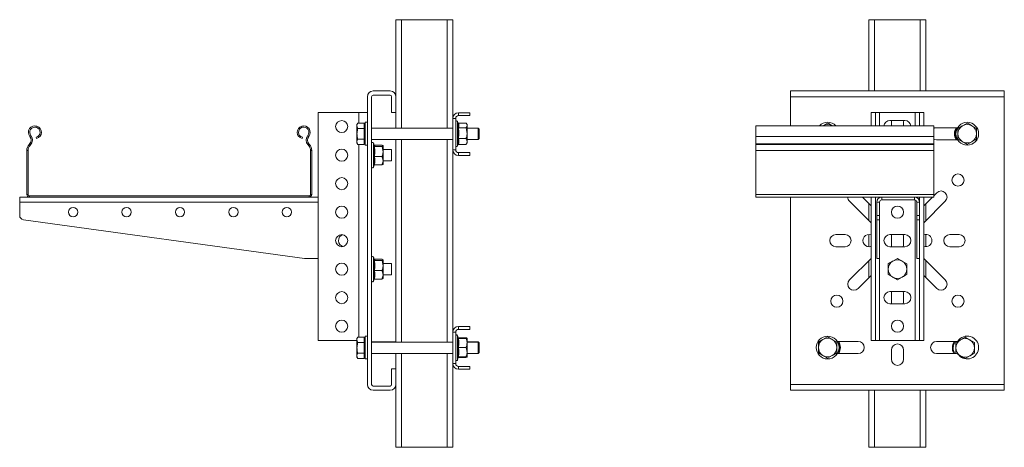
# Model space of a CAD drawing. Header units: millimetres. Extents: x 374 to 1065, y -498 to 257.
# Tile 2 of 2: x 374 to 1065, y -43 to 257. Entities that reach past the tile are written whole.
import ezdxf

# ---------------------------------------------------------------- set-up
doc = ezdxf.new("R2010")
doc.units = ezdxf.units.MM

msp = doc.modelspace()

# ---------------------------------------------------------------- linework, layer by layer
at = {"color": 7, "linetype": 'Continuous', "lineweight": 15}
for p, q in [((637.83, 256.88), (637.83, 202.88)), ((637.83, 256.88), (641.83, 256.88)), ((641.83, 256.88), (673.83, 256.88)), ((673.83, 256.88), (677.83, 256.88)), ((677.83, 256.88), (677.83, 187.63)), ((969.87, 256.88), (969.87, 206.88)), ((969.87, 256.88), (973.87, 256.88)), ((973.87, 256.88), (1005.87, 256.88)), ((1005.87, 256.88), (1009.87, 256.88)), ((1009.87, 256.88), (1009.87, 206.88)), ((617.83, 202.88), (617.83, 0.88)), ((620.83, 202.88), (620.83, 0.88)), ((633.83, 206.88), (621.83, 206.88)), ((633.83, 203.88), (621.83, 203.88)), ((634.83, 191.88), (634.83, 202.88)), ((637.83, 191.88), (637.83, 202.88)), ((1064.87, 206.88), (914.87, 206.88)), ((914.87, 206.88), (914.87, 202.88)), ((1064.87, 202.88), (914.87, 202.88)), ((914.87, 202.88), (914.87, 182.46)), ((1064.87, 206.88), (1064.87, 202.88)), ((1064.87, 202.88), (1064.87, 0.88)), ((583.33, 191.88), (583.33, 31.88)), ((583.33, 191.88), (611.83, 191.88)), ((611.83, 191.88), (617.83, 191.88)), ((637.83, 191.88), (634.83, 191.88)), ((637.83, 191.88), (637.83, 180.88)), ((679.83, 187.63), (677.83, 187.63)), ((677.83, 165.63), (677.83, 187.63)), ((679.83, 165.63), (679.83, 187.63)), ((681.83, 191.63), (681.83, 189.63)), ((681.83, 191.63), (689.83, 191.63)), ((681.83, 189.63), (689.83, 189.63)), ((689.83, 191.63), (689.83, 189.63)), ((974.37, 191.88), (971.37, 191.88)), ((971.37, 191.88), (971.37, 182.46)), ((974.37, 191.88), (974.37, 182.46)), ((977.37, 191.88), (974.37, 191.88)), ((1002.37, 191.88), (977.37, 191.88)), ((1005.37, 191.88), (1002.37, 191.88)), ((1008.37, 191.88), (1005.37, 191.88)), ((1005.37, 191.88), (1005.37, 182.46)), ((1008.37, 191.88), (1008.37, 182.46)), ((611.14, 184.39), (610.56, 183.38)), ((610.56, 183.38), (610.56, 182.51)), ((610.56, 176.88), (610.56, 182.51)), ((611.14, 180.64), (610.56, 182.51)), ((615.63, 184.39), (611.14, 184.39)), ((615.63, 180.64), (611.14, 180.64)), ((615.63, 184.39), (615.63, 182.51)), ((616.23, 183.38), (615.63, 183.38)), ((615.63, 182.51), (615.63, 180.64)), ((615.63, 180.64), (615.63, 176.88)), ((617.83, 184.88), (616.23, 184.88)), ((616.23, 176.88), (616.23, 184.88)), ((677.83, 180.88), (620.83, 180.88)), ((681.34, 184.57), (681.03, 185.43)), ((681.4, 184.42), (681.34, 184.57)), ((681.77, 184.38), (687.03, 184.38)), ((681.77, 180.96), (687.03, 180.96)), ((687.83, 183.38), (687.19, 184.19)), ((687.83, 182.67), (687.83, 183.38)), ((687.83, 177.21), (687.83, 182.67)), ((695.54, 180.88), (687.83, 180.88)), ((696.23, 180.19), (695.54, 180.88)), ((695.54, 176.88), (695.54, 180.88)), ((696.23, 176.88), (696.23, 180.19)), ((1015.37, 182.46), (890.37, 182.46)), ((890.37, 182.46), (890.37, 175)), ((940.87, 184.39), (937.62, 182.51)), ((995.12, 186.13), (984.62, 186.13)), ((985.74, 186.13), (985.62, 185.13)), ((985.62, 185.13), (985.62, 182.46)), ((994.12, 185.13), (994, 186.13)), ((994.12, 182.46), (994.12, 185.13)), ((1015.37, 182.46), (1015.37, 175)), ((1032.09, 181.13), (1017.37, 181.13)), ((1038.87, 184.39), (1035.62, 182.51)), ((1045.37, 180.64), (1042.12, 182.51)), ((381, 175), (381.7, 175.58)), ((385.68, 173.51), (385.45, 174.38)), ((572.21, 174.38), (571.98, 173.51)), ((576.66, 175), (575.96, 175.58)), ((610.56, 176.88), (610.56, 171.26)), ((615.63, 173.13), (611.14, 173.13)), ((615.63, 176.88), (615.63, 173.13)), ((615.63, 173.13), (615.63, 171.26)), ((616.23, 168.88), (616.23, 176.88)), ((620.83, 172.88), (677.83, 172.88)), ((637.83, 172.88), (637.83, 30.63)), ((681.77, 173.46), (687.03, 173.46)), ((687.83, 171.42), (687.83, 177.21)), ((687.83, 172.88), (695.54, 172.88)), ((695.54, 172.88), (695.54, 176.88)), ((695.54, 172.88), (696.23, 173.57)), ((696.23, 173.57), (696.23, 176.88)), ((890.37, 175), (1015.37, 175)), ((890.37, 175), (890.37, 169.69)), ((1015.37, 175), (1015.37, 169.69)), ((1032.37, 173.13), (1035.62, 171.26)), ((380.83, 169.69), (380.48, 169.33)), ((380.48, 169.33), (381.13, 168.71)), ((381.48, 169.07), (380.83, 169.69)), ((381.48, 169.07), (381.13, 168.71)), ((576.84, 169.69), (576.18, 169.07)), ((576.53, 168.71), (576.18, 169.07)), ((576.53, 168.71), (577.18, 169.33)), ((577.18, 169.33), (576.84, 169.69)), ((611.14, 169.38), (610.56, 171.26)), ((610.56, 171.26), (610.56, 170.38)), ((610.56, 170.38), (611.14, 169.38)), ((615.63, 169.38), (611.14, 169.38)), ((615.63, 171.26), (615.63, 169.38)), ((615.63, 170.38), (616.23, 170.38)), ((616.23, 168.88), (617.83, 168.88)), ((622.64, 168.76), (622.03, 170.43)), ((622.77, 168.82), (628.03, 168.82)), ((622.77, 167.84), (628.03, 167.84)), ((628.83, 164.37), (628.83, 168.33)), ((634.83, 165.88), (628.83, 165.88)), ((634.83, 161.88), (634.83, 165.88)), ((681.03, 168.34), (681.27, 169)), ((681.32, 169.2), (681.27, 169)), ((681.34, 169.19), (681.51, 169.66)), ((681.77, 169.39), (687.03, 169.39)), ((687.03, 169.39), (687.2, 169.6)), ((687.19, 169.58), (687.83, 170.38)), ((687.83, 170.38), (687.83, 171.42)), ((890.37, 169.69), (890.37, 169.33)), ((890.37, 169.69), (1015.37, 169.69)), ((890.37, 169.33), (890.37, 165.2)), ((890.37, 169.33), (1015.37, 169.33)), ((1015.37, 169.69), (1015.37, 169.33)), ((1015.37, 169.33), (1015.37, 165.2)), ((1017.37, 172.63), (1032.09, 172.63)), ((1038.87, 169.38), (1042.12, 171.26)), ((379.73, 165.2), (378.83, 165.2)), ((378.83, 165.2), (378.83, 134.36)), ((379.73, 165.2), (379.73, 134.36)), ((578.83, 165.2), (577.93, 165.2)), ((577.93, 134.36), (577.93, 165.2)), ((578.83, 134.36), (578.83, 165.2)), ((622.77, 160.91), (628.03, 160.91)), ((628.83, 164.37), (628.83, 157.93)), ((634.83, 157.88), (634.83, 161.88)), ((677.83, 165.63), (679.83, 165.63)), ((677.83, 165.63), (677.83, 37.63)), ((681.83, 163.63), (681.83, 161.63)), ((689.83, 163.63), (681.83, 163.63)), ((689.83, 161.63), (681.83, 161.63)), ((689.83, 163.63), (689.83, 161.63)), ((890.37, 165.2), (1015.37, 165.2)), ((890.37, 165.2), (890.37, 134.36)), ((1015.37, 165.2), (1015.37, 134.36)), ((622.03, 153.34), (622.61, 154.92)), ((622.77, 154.95), (628.03, 154.95)), ((628.83, 157.93), (628.83, 155.38)), ((628.83, 157.88), (634.83, 157.88)), ((373.83, 132.46), (373.83, 128.96)), ((380.73, 132.46), (373.83, 132.46)), ((378.83, 134.36), (379.73, 134.36)), ((380.73, 133.36), (380.73, 132.46)), ((380.73, 133.36), (576.93, 133.36)), ((380.73, 132.46), (576.93, 132.46)), ((576.93, 132.46), (576.93, 133.36)), ((583.33, 132.46), (576.93, 132.46)), ((577.93, 134.36), (578.83, 134.36)), ((890.37, 134.36), (1015.37, 134.36)), ((890.37, 134.36), (890.37, 132.46)), ((890.37, 132.46), (978.87, 132.46)), ((914.87, 132.46), (914.87, 0.88)), ((971.37, 126.39), (965.31, 132.46)), ((971.37, 132.46), (971.37, 31.88)), ((974.37, 132.46), (974.37, 31.88)), ((978.87, 132.46), (978.87, 130.46)), ((978.87, 132.46), (1001.87, 132.46)), ((1001.87, 132.46), (1001.87, 130.46)), ((1001.87, 132.46), (1015.37, 132.46)), ((1005.37, 132.46), (1005.37, 128.96)), ((1008.37, 132.46), (1008.37, 31.88)), ((1014.43, 132.46), (1008.37, 126.39)), ((1017.45, 135.47), (1015.37, 133.39)), ((1015.37, 134.36), (1015.37, 132.46)), ((373.83, 128.96), (373.83, 119.5)), ((956.28, 129.46), (971.37, 114.37)), ((969.87, 127.89), (969.87, 115.87)), ((975.37, 128.96), (977.37, 128.96)), ((975.37, 119.5), (975.37, 128.96)), ((977.37, 119.5), (977.37, 128.96)), ((978.87, 130.46), (1001.87, 130.46)), ((1005.37, 128.96), (1003.37, 128.96)), ((1003.37, 128.96), (1003.37, 119.5)), ((1005.37, 128.96), (1005.37, 119.5)), ((1008.37, 114.37), (1023.46, 129.46)), ((1009.87, 127.89), (1009.87, 115.87)), ((975.37, 119.5), (977.37, 119.5)), ((975.37, 116.53), (975.37, 119.5)), ((977.37, 119.5), (977.37, 116.53)), ((1003.37, 119.5), (1005.37, 119.5)), ((1003.37, 116.53), (1003.37, 119.5)), ((1005.37, 119.5), (1005.37, 116.53)), ((376.42, 116.53), (573.83, 89.38)), ((977.37, 116.53), (975.37, 116.53)), ((975.37, 89.38), (975.37, 116.53)), ((977.37, 89.38), (977.37, 116.53)), ((1005.37, 116.53), (1003.37, 116.53)), ((1003.37, 116.53), (1003.37, 89.38)), ((1005.37, 116.53), (1005.37, 89.38)), ((953.12, 106.13), (946.62, 106.13)), ((969.87, 106.13), (969.87, 97.63)), ((995.12, 106.13), (984.62, 106.13)), ((985.74, 106.13), (985.62, 105.13)), ((985.62, 105.13), (985.62, 98.63)), ((994.12, 105.13), (994, 106.13)), ((994.12, 98.63), (994.12, 105.13)), ((1009.87, 106.13), (1009.87, 97.63)), ((1033.12, 106.13), (1026.62, 106.13)), ((946.62, 97.63), (953.12, 97.63)), ((984.62, 97.63), (995.12, 97.63)), ((985.62, 98.63), (985.74, 97.63)), ((994, 97.63), (994.12, 98.63)), ((1026.62, 97.63), (1033.12, 97.63)), ((622.64, 88.76), (622.03, 90.43)), ((573.83, 89.38), (583.33, 89.38)), ((622.77, 88.82), (628.03, 88.82)), ((622.77, 87.84), (628.03, 87.84)), ((628.83, 84.37), (628.83, 88.33)), ((634.83, 85.88), (628.83, 85.88)), ((628.83, 84.37), (628.83, 77.93)), ((634.83, 81.88), (634.83, 85.88)), ((971.37, 89.39), (956.28, 74.31)), ((969.87, 87.89), (969.87, 75.87)), ((975.37, 89.38), (977.37, 89.38)), ((989.87, 89.39), (986.62, 87.51)), ((996.37, 85.64), (993.12, 87.51)), ((1005.37, 89.38), (1003.37, 89.38)), ((1005.37, 89.38), (1005.37, 31.88)), ((1023.46, 74.31), (1008.37, 89.39)), ((1009.87, 87.89), (1009.87, 75.87)), ((622.77, 80.91), (628.03, 80.91)), ((628.83, 77.93), (628.83, 75.38)), ((628.83, 77.88), (634.83, 77.88)), ((634.83, 77.88), (634.83, 81.88)), ((962.29, 68.3), (971.37, 77.37)), ((983.37, 78.13), (986.62, 76.26)), ((989.87, 74.38), (993.12, 76.26)), ((1008.37, 77.37), (1017.45, 68.3)), ((622.03, 73.34), (622.61, 74.92)), ((622.77, 74.95), (628.03, 74.95)), ((995.12, 66.13), (984.62, 66.13)), ((985.74, 66.13), (985.62, 65.13)), ((985.62, 65.13), (985.62, 58.63)), ((994.12, 65.13), (994, 66.13)), ((994.12, 58.63), (994.12, 65.13)), ((984.62, 57.63), (995.12, 57.63)), ((985.62, 58.63), (985.74, 57.63)), ((994, 57.63), (994.12, 58.63)), ((681.83, 41.63), (681.83, 39.63)), ((681.83, 41.63), (689.83, 41.63)), ((689.83, 41.63), (689.83, 39.63)), ((617.83, 34.88), (616.23, 34.88)), ((616.23, 26.88), (616.23, 34.88)), ((679.83, 37.63), (677.83, 37.63)), ((677.83, 15.63), (677.83, 37.63)), ((679.83, 15.63), (679.83, 37.63)), ((681.63, 33.77), (681.03, 35.43)), ((681.65, 33.49), (681.03, 35.18)), ((681.83, 39.63), (689.83, 39.63)), ((583.33, 31.88), (610.56, 31.88)), ((611.14, 34.14), (610.56, 33.13)), ((610.56, 33.13), (610.56, 32.26)), ((611.14, 30.39), (610.56, 32.26)), ((610.56, 26.63), (610.56, 32.26)), ((615.63, 34.14), (611.14, 34.14)), ((615.63, 30.39), (611.14, 30.39)), ((615.63, 34.14), (615.63, 32.26)), ((616.23, 33.13), (615.63, 33.13)), ((615.63, 32.26), (615.63, 30.39)), ((615.63, 30.39), (615.63, 26.63)), ((637.83, 30.88), (620.83, 30.88)), ((677.83, 30.63), (620.83, 30.63)), ((681.77, 33.73), (687.03, 33.73)), ((681.77, 33.28), (687.03, 33.28)), ((687.83, 33.13), (687.83, 33.38)), ((687.83, 30.11), (687.83, 33.13)), ((695.54, 30.88), (687.83, 30.88)), ((695.54, 30.63), (687.83, 30.63)), ((687.83, 23.62), (687.83, 30.11)), ((696.23, 30.19), (695.54, 30.88)), ((695.54, 30.63), (695.54, 30.88)), ((696.23, 29.94), (695.54, 30.63)), ((695.54, 26.63), (695.54, 30.63)), ((696.23, 29.94), (696.23, 30.19)), ((696.23, 26.63), (696.23, 29.94)), ((940.87, 34.39), (937.62, 32.51)), ((947.37, 30.64), (944.12, 32.51)), ((962.37, 31.13), (947.65, 31.13)), ((974.37, 31.88), (971.37, 31.88)), ((977.37, 31.88), (974.37, 31.88)), ((1002.37, 31.88), (977.37, 31.88)), ((1005.37, 31.88), (1002.37, 31.88)), ((1008.37, 31.88), (1005.37, 31.88)), ((1032.09, 31.13), (1017.37, 31.13)), ((1037.37, 34.14), (1034.12, 32.26)), ((1043.87, 30.39), (1040.62, 32.26)), ((610.56, 26.63), (610.56, 21.01)), ((611.14, 19.13), (610.56, 21.01)), ((610.56, 21.01), (610.56, 20.13)), ((615.63, 22.88), (611.14, 22.88)), ((615.63, 26.63), (615.63, 22.88)), ((615.63, 22.88), (615.63, 21.01)), ((615.63, 21.01), (615.63, 19.13)), ((616.23, 18.88), (616.23, 26.88)), ((620.83, 22.63), (677.83, 22.63)), ((637.83, 22.63), (637.83, 11.88)), ((681.77, 26.94), (687.03, 26.94)), ((687.83, 20.14), (687.83, 23.62)), ((687.83, 22.63), (695.54, 22.63)), ((695.54, 22.63), (695.54, 26.63)), ((695.54, 22.63), (696.23, 23.32)), ((696.23, 23.32), (696.23, 26.63)), ((934.37, 23.13), (937.62, 21.26)), ((940.87, 19.38), (944.12, 21.26)), ((947.65, 22.63), (962.37, 22.63)), ((985.62, 25.13), (985.62, 18.63)), ((994.12, 18.63), (994.12, 25.13)), ((1017.37, 22.63), (1031.3, 22.63)), ((1030.87, 22.88), (1034.12, 21.01)), ((1037.37, 19.13), (1040.62, 21.01)), ((610.56, 20.13), (611.14, 19.13)), ((615.63, 19.13), (611.14, 19.13)), ((615.63, 20.13), (616.23, 20.13)), ((616.23, 18.88), (617.83, 18.88)), ((677.83, 15.63), (679.83, 15.63)), ((677.83, 15.63), (677.83, -43.12)), ((681.03, 18.09), (681.65, 19.78)), ((681.77, 20.29), (687.03, 20.29)), ((681.77, 19.98), (687.03, 19.98)), ((634.83, 0.88), (634.83, 11.88)), ((634.83, 11.88), (637.83, 11.88)), ((637.83, 0.88), (637.83, 11.88)), ((681.83, 13.63), (681.83, 11.63)), ((689.83, 13.63), (681.83, 13.63)), ((689.83, 11.63), (681.83, 11.63)), ((689.83, 13.63), (689.83, 11.63)), ((637.83, 0.88), (637.83, -43.12)), ((1064.87, 0.88), (914.87, 0.88)), ((914.87, 0.88), (914.87, -3.12)), ((1064.87, 0.88), (1064.87, -3.12)), ((621.83, -0.12), (633.83, -0.12)), ((621.83, -3.12), (633.83, -3.12)), ((1064.87, -3.12), (914.87, -3.12)), ((969.87, -3.12), (969.87, -43.12)), ((1009.87, -3.12), (1009.87, -43.12)), ((637.83, -43.12), (641.83, -43.12)), ((641.83, -43.12), (673.83, -43.12)), ((673.83, -43.12), (677.83, -43.12)), ((969.87, -43.12), (973.87, -43.12)), ((973.87, -43.12), (1005.87, -43.12)), ((1005.87, -43.12), (1009.87, -43.12))]:
    msp.add_line(p, q, dxfattribs=at)
at = {"color": 8, "linetype": 'Continuous', "lineweight": 15}
for p, q in [((641.83, 256.88), (641.83, 180.88)), ((673.83, 256.88), (673.83, 180.88)), ((973.87, 256.88), (973.87, 206.88)), ((1005.87, 256.88), (1005.87, 206.88)), ((611.83, 191.88), (611.83, 184.39)), ((977.37, 191.88), (977.37, 182.46)), ((1002.37, 191.88), (1002.37, 182.46)), ((681.03, 185.43), (681.03, 168.34)), ((641.83, 172.88), (641.83, 30.63)), ((673.83, 172.88), (673.83, 30.63)), ((611.83, 169.38), (611.83, 34.14)), ((622.03, 170.43), (622.03, 165.16)), ((622.03, 165.16), (622.03, 153.34)), ((622.52, 154.88), (622.27, 154.59)), ((977.37, 132.46), (977.37, 132.12)), ((1002.37, 132.46), (1002.37, 132.42)), ((583.33, 128.96), (373.83, 128.96)), ((1002.37, 130.37), (1002.37, 31.88)), ((622.03, 90.43), (622.03, 85.16)), ((622.03, 85.16), (622.03, 73.34)), ((977.37, 89.38), (977.37, 31.88)), ((622.52, 74.88), (622.27, 74.59)), ((681.03, 35.43), (681.03, 35.18)), ((681.03, 35.18), (681.03, 18.09)), ((681.77, 33.73), (681.82, 33.25)), ((641.83, 22.63), (641.83, -43.12)), ((673.83, 22.63), (673.83, -43.12)), ((973.87, -3.12), (973.87, -43.12)), ((1005.87, -3.12), (1005.87, -43.12))]:
    msp.add_line(p, q, dxfattribs=at)
at = {"color": 7, "linetype": 'Continuous', "lineweight": 15, "flags": 128}
for points in [[(1017.37, 181.13), (1016.06, 180.93), (1015.37, 180.63)], [(1015.37, 173.13), (1016.06, 172.84), (1017.37, 172.63)]]:
    msp.add_lwpolyline(points, dxfattribs=at)
at = {"color": 7, "linetype": 'Continuous', "lineweight": 15}
for centre, radius in [((599.83, 181.88), 4.25), ((1038.87, 176.88), 8), ((599.83, 161.88), 4.25), ((599.83, 141.88), 4.25), ((1032.37, 144.38), 4.25), ((411.33, 121.88), 3.25), ((448.83, 121.88), 3.25), ((486.33, 121.88), 3.25), ((523.83, 121.88), 3.25), ((561.33, 121.88), 3.25), ((599.83, 121.88), 4.25), ((989.87, 121.88), 4.25), ((599.83, 101.88), 4.25), ((599.83, 81.88), 4.25), ((599.83, 61.88), 4.25), ((947.37, 59.38), 4.25), ((1032.37, 59.38), 4.25), ((599.83, 41.88), 4.25), ((989.87, 41.88), 4.25), ((940.87, 26.88), 8)]:
    msp.add_circle(centre, radius, dxfattribs=at)
for centre, radius, start, end in [((621.83, 202.88), 4, 90, 180), ((621.83, 202.88), 1, 90, 180), ((633.83, 202.88), 4, 0, 90), ((633.83, 202.88), 1, 0, 90), ((681.83, 187.63), 4, 90, 180), ((681.83, 187.63), 2, 90, 180), ((384.51, 177.91), 4.55, 285, 219.68246), ((384.51, 177.91), 3.65, 285, 219.68246), ((573.16, 177.91), 4.55, 320.31754, 255), ((573.16, 177.91), 3.65, 320.31754, 255), ((680.45, 185.22), 0.619, 20, 180), ((940.87, 176.88), 8, 44.15694, 135.84306), ((940.87, 176.88), 6.5, 60, 120), ((984.62, 181.88), 4.25, 90, 172.25146), ((995.12, 181.88), 4.25, 7.74854, 90), ((1038.87, 176.88), 8.95, 151.64974, 208.35026), ((1038.87, 176.88), 6.5, 120, 180), ((1038.87, 176.88), 6.5, 60, 120), ((1038.87, 176.88), 6.5, 0, 60), ((377.93, 172.45), 4, 316.4642, 39.68246), ((377.93, 172.45), 4.9, 316.4642, 39.68246), ((579.74, 172.45), 4.9, 140.31754, 223.5358), ((579.74, 172.45), 4, 140.31754, 223.5358), ((1038.87, 176.88), 6.5, 180, 240), ((1038.87, 176.88), 6.5, 300, 0), ((384.83, 165.2), 6, 136.4642, 180), ((384.83, 165.2), 5.1, 136.4642, 180), ((572.83, 165.2), 5.1, 0, 43.5358), ((572.83, 165.2), 6, 0, 43.5358), ((621.45, 170.22), 0.619, 20, 180), ((680.45, 168.55), 0.619, 180, 340), ((1038.87, 176.88), 6.5, 240, 300), ((681.83, 165.63), 4, 180, 270), ((681.83, 165.63), 2, 180, 270), ((621.45, 153.55), 0.619, 180, 340), ((380.73, 134.36), 1.9, 180, 270), ((380.73, 134.36), 1, 180, 270), ((576.93, 134.36), 1.9, 270, 0), ((576.93, 134.36), 1, 270, 0), ((959.29, 132.47), 4.25, 180.12617, 225), ((978.87, 128.96), 3.5, 90, 180), ((1001.87, 128.96), 3.5, 0, 90), ((1020.45, 132.47), 4.25, 315, 135), ((978.87, 128.96), 1.5, 90, 180), ((1001.87, 128.96), 1.5, 360, 90), ((376.83, 119.5), 3, 180, 262.17092), ((601.83, 101.98), 4.25, 106.49596, 259.24321), ((946.62, 101.88), 4.25, 90, 270), ((953.12, 101.88), 4.25, 270, 90), ((969.87, 101.88), 4.25, 69.33268, 290.66732), ((984.62, 101.88), 4.25, 90, 270), ((995.12, 101.88), 4.25, 270, 90), ((1009.87, 101.88), 4.25, 0, 110.66732), ((1026.62, 101.88), 4.25, 90, 270), ((1033.12, 101.88), 4.25, 270, 90), ((1009.87, 101.88), 4.25, 249.33268, 0), ((621.45, 90.22), 0.619, 20, 180), ((989.87, 81.88), 6.5, 120, 180), ((989.87, 81.88), 6.5, 60, 120), ((989.87, 81.88), 6.5, 0, 60), ((989.87, 81.88), 6.5, 180, 240), ((989.87, 81.88), 6.5, 240, 300), ((989.87, 81.88), 6.5, 300, 0), ((621.45, 73.55), 0.619, 180, 340), ((959.29, 71.3), 4.25, 135, 315), ((1020.45, 71.3), 4.25, 225, 45), ((984.62, 61.88), 4.25, 90, 270), ((995.12, 61.88), 4.25, 270, 90), ((681.83, 37.63), 4, 90, 180), ((681.83, 37.63), 2, 90, 180), ((680.45, 35.22), 0.619, 20, 180), ((680.45, 34.97), 0.619, 20, 180), ((1038.87, 26.88), 8, 0, 146.39703), ((940.87, 26.88), 6.5, 120, 180), ((940.87, 26.88), 6.5, 60, 120), ((940.87, 26.88), 6.5, 0, 60), ((940.87, 26.88), 8.95, 331.64974, 28.35026), ((962.37, 26.88), 4.25, 270, 90), ((989.87, 25.13), 4.25, 0, 180), ((1017.37, 26.88), 4.25, 90, 270), ((1037.37, 26.63), 8.95, 149.81502, 206.54672), ((1037.37, 26.63), 6.5, 120, 180), ((1037.37, 26.63), 6.5, 60, 120), ((1037.37, 26.63), 6.5, 0, 60), ((940.87, 26.88), 6.5, 180, 240), ((940.87, 26.88), 6.5, 240, 300), ((940.87, 26.88), 6.5, 300, 0), ((1037.37, 26.63), 6.5, 180, 240), ((1038.87, 26.88), 8, 221.81469, 0), ((1037.37, 26.63), 6.5, 240, 300), ((1037.37, 26.63), 6.5, 300, 0), ((681.83, 15.63), 4, 180, 270), ((680.45, 18.3), 0.619, 180, 340), ((681.83, 15.63), 2, 180, 270), ((989.87, 18.63), 4.25, 180, 0), ((621.83, 0.88), 4, 180, 270), ((621.83, 0.88), 1, 180, 270), ((633.83, 0.88), 4, 270, 0), ((633.83, 0.88), 1, 270, 0)]:
    msp.add_arc(centre, radius, start, end, dxfattribs=at)
at = {"color": 8, "linetype": 'Continuous', "lineweight": 15}
for centre, start, end in [((1038.87, 176.88), 149.32806, 210.67194), ((940.87, 26.88), 329.32806, 30.67194), ((1037.37, 26.63), 147.30759, 208.69288)]:
    msp.add_arc(centre, 8.33, start, end, dxfattribs=at)
at = {"color": 7, "linetype": 'Continuous', "lineweight": 15}
for points, knots in [([(610.56, 182.51), (610.56, 182.56), (610.56, 183.19), (610.86, 183.81), (611.14, 184.39)], [0, 0, 0, 0, 0.070215, 1, 1, 1, 1]), ([(610.56, 176.88), (610.56, 177.19), (610.59, 178.46), (610.9, 179.7), (611.14, 180.64)], [0, 0, 0, 0, 0.241852, 1, 1, 1, 1]), ([(681.27, 184.77), (681.27, 184.77), (681.29, 184.71), (681.34, 184.61), (681.46, 184.48), (681.61, 184.4), (681.71, 184.39), (681.77, 184.38)], [0, 0, 0, 0, 0.00684, 0.267579, 0.528628, 0.76383, 1, 1, 1, 1]), ([(681.27, 181.17), (681.32, 181.31), (681.6, 182.02), (681.78, 183.16), (681.45, 184.16), (681.32, 184.57)], [0, 0, 0, 0, 0.12814, 0.642826, 1, 1, 1, 1]), ([(681.27, 173.28), (681.32, 173.6), (681.6, 175.17), (681.78, 177.84), (681.43, 180.14), (681.27, 181.17)], [0, 0, 0, 0, 0.120965, 0.606826, 1, 1, 1, 1]), ([(681.27, 181.17), (681.27, 181.17), (681.29, 181.14), (681.34, 181.08), (681.46, 181.01), (681.61, 180.97), (681.71, 180.96), (681.77, 180.96)], [0, 0, 0, 0, 0.006847, 0.267585, 0.52863, 0.763831, 1, 1, 1, 1]), ([(681.77, 184.38), (681.94, 183.82), (682.28, 182.68), (681.94, 181.54), (681.77, 180.96)], [0, 0, 0, 0, 0.49217, 1, 1, 1, 1]), ([(681.77, 180.96), (681.94, 179.73), (682.28, 177.23), (681.94, 174.73), (681.77, 173.46)], [0, 0, 0, 0, 0.49217, 1, 1, 1, 1]), ([(687.83, 182.67), (687.83, 182.74), (687.81, 183.29), (687.47, 183.87), (687.06, 184.34), (687.03, 184.38)], [0, 0, 0, 0, 0.127945, 0.927356, 1, 1, 1, 1]), ([(687.03, 180.96), (687.15, 181.1), (687.61, 181.65), (687.74, 182.24), (687.83, 182.67)], [0, 0, 0, 0, 0.263899, 1, 1, 1, 1]), ([(687.83, 177.21), (687.73, 178.2), (687.6, 179.48), (687.14, 180.68), (687.03, 180.96)], [0, 0, 0, 0, 0.769008, 1, 1, 1, 1]), ([(944.12, 182.51), (944.04, 182.56), (942.95, 183.19), (941.87, 183.81), (940.87, 184.39)], [0, 0, 0, 0, 0.070215, 1, 1, 1, 1]), ([(1035.62, 182.51), (1035.54, 182.47), (1034.45, 181.84), (1033.37, 181.21), (1032.37, 180.64)], [0, 0, 0, 0, 0.070215, 1, 1, 1, 1]), ([(1032.37, 180.64), (1032.37, 179.7), (1032.37, 178.46), (1032.37, 177.19), (1032.37, 176.88)], [0, 0, 0, 0, 0.758148, 1, 1, 1, 1]), ([(1042.12, 182.51), (1042.04, 182.56), (1040.95, 183.19), (1039.87, 183.81), (1038.87, 184.39)], [0, 0, 0, 0, 0.070215, 1, 1, 1, 1]), ([(1045.37, 176.88), (1045.37, 177.19), (1045.37, 178.46), (1045.37, 179.7), (1045.37, 180.64)], [0, 0, 0, 0, 0.241852, 1, 1, 1, 1]), ([(611.14, 173.13), (611.06, 173.4), (610.72, 174.63), (610.63, 175.9), (610.56, 176.88)], [0, 0, 0, 0, 0.223717, 1, 1, 1, 1]), ([(610.56, 171.26), (610.56, 171.3), (610.56, 171.93), (610.86, 172.55), (611.14, 173.13)], [0, 0, 0, 0, 0.0702144, 1, 1, 1, 1]), ([(681.77, 173.46), (681.71, 173.46), (681.61, 173.45), (681.46, 173.41), (681.34, 173.36), (681.29, 173.31), (681.27, 173.28), (681.27, 173.28)], [0, 0, 0, 0, 0.236166, 0.471365, 0.732418, 0.993147, 1, 1, 1, 1]), ([(681.27, 169), (681.32, 169.17), (681.6, 170.04), (681.78, 171.5), (681.43, 172.73), (681.27, 173.28)], [0, 0, 0, 0, 0.120964, 0.606826, 1, 1, 1, 1]), ([(681.77, 173.46), (681.94, 172.79), (682.28, 171.43), (681.94, 170.08), (681.77, 169.39)], [0, 0, 0, 0, 0.49217, 1, 1, 1, 1]), ([(687.03, 173.46), (687.22, 173.98), (687.61, 175.05), (687.81, 176.33), (687.83, 177.05), (687.83, 177.21)], [0, 0, 0, 0, 0.434794, 0.879848, 1, 1, 1, 1]), ([(687.83, 171.42), (687.73, 171.96), (687.6, 172.66), (687.14, 173.31), (687.03, 173.46)], [0, 0, 0, 0, 0.769007, 1, 1, 1, 1]), ([(1032.37, 176.88), (1032.37, 175.9), (1032.37, 174.63), (1032.37, 173.4), (1032.37, 173.13)], [0, 0, 0, 0, 0.776283, 1, 1, 1, 1]), ([(1042.12, 171.26), (1042.2, 171.3), (1043.3, 171.93), (1044.37, 172.55), (1045.37, 173.13)], [0, 0, 0, 0, 0.0702144, 1, 1, 1, 1]), ([(1045.37, 173.13), (1045.37, 173.4), (1045.37, 174.63), (1045.37, 175.9), (1045.37, 176.88)], [0, 0, 0, 0, 0.223717, 1, 1, 1, 1]), ([(622.27, 160.86), (622.32, 161.15), (622.6, 162.6), (622.78, 165.06), (622.43, 167.2), (622.27, 168.15)], [0, 0, 0, 0, 0.120965, 0.606827, 1, 1, 1, 1]), ([(622.77, 167.84), (622.71, 167.85), (622.61, 167.85), (622.46, 167.92), (622.34, 168.02), (622.29, 168.1), (622.27, 168.15), (622.27, 168.15)], [0, 0, 0, 0, 0.23617, 0.471368, 0.732408, 0.993149, 1, 1, 1, 1]), ([(622.77, 168.82), (622.71, 168.82), (622.66, 168.82), (622.61, 168.84), (622.61, 168.85)], [0, 0, 0, 0, 0.972527, 1, 1, 1, 1]), ([(622.77, 168.82), (622.94, 168.66), (623.28, 168.33), (622.94, 168.01), (622.77, 167.84)], [0, 0, 0, 0, 0.4921704, 1, 1, 1, 1]), ([(622.77, 167.84), (622.94, 166.7), (623.28, 164.39), (622.94, 162.08), (622.77, 160.91)], [0, 0, 0, 0, 0.4921713, 1, 1, 1, 1]), ([(628.83, 168.33), (628.73, 168.46), (628.6, 168.63), (628.14, 168.78), (628.03, 168.82)], [0, 0, 0, 0, 0.769007, 1, 1, 1, 1]), ([(628.03, 167.84), (628.22, 167.91), (628.61, 168.05), (628.81, 168.21), (628.83, 168.31), (628.83, 168.33)], [0, 0, 0, 0, 0.434794, 0.879848, 1, 1, 1, 1]), ([(628.03, 167.84), (628.15, 167.55), (628.61, 166.44), (628.74, 165.25), (628.83, 164.37)], [0, 0, 0, 0, 0.263897, 1, 1, 1, 1]), ([(681.77, 169.39), (681.71, 169.38), (681.61, 169.37), (681.46, 169.29), (681.34, 169.16), (681.29, 169.06), (681.27, 169), (681.27, 169)], [0, 0, 0, 0, 0.23617, 0.471372, 0.73242, 0.99316, 1, 1, 1, 1]), ([(681.77, 169.53), (681.71, 169.52), (681.61, 169.51), (681.48, 169.44), (681.42, 169.38), (681.4, 169.35)], [0, 0, 0, 0, 0.374654, 0.747778, 1, 1, 1, 1]), ([(687.03, 169.39), (687.22, 169.67), (687.61, 170.25), (687.81, 170.95), (687.83, 171.34), (687.83, 171.42)], [0, 0, 0, 0, 0.434792, 0.879846, 1, 1, 1, 1]), ([(1035.62, 171.26), (1035.7, 171.21), (1036.8, 170.58), (1037.87, 169.96), (1038.87, 169.38)], [0, 0, 0, 0, 0.070215, 1, 1, 1, 1]), ([(622.77, 160.91), (622.71, 160.91), (622.61, 160.91), (622.46, 160.89), (622.34, 160.88), (622.29, 160.86), (622.27, 160.86), (622.27, 160.86)], [0, 0, 0, 0, 0.236169, 0.471368, 0.732413, 0.993146, 1, 1, 1, 1]), ([(622.27, 154.59), (622.32, 154.84), (622.6, 156.11), (622.78, 158.23), (622.43, 160.04), (622.27, 160.86)], [0, 0, 0, 0, 0.120963, 0.606825, 1, 1, 1, 1]), ([(622.77, 160.91), (622.94, 159.93), (623.28, 157.95), (622.94, 155.96), (622.77, 154.95)], [0, 0, 0, 0, 0.49217, 1, 1, 1, 1]), ([(628.83, 164.37), (628.83, 164.22), (628.81, 163.12), (628.47, 161.95), (628.06, 160.99), (628.03, 160.91)], [0, 0, 0, 0, 0.1279439, 0.9273557, 1, 1, 1, 1]), ([(628.83, 157.93), (628.73, 158.71), (628.6, 159.74), (628.14, 160.69), (628.03, 160.91)], [0, 0, 0, 0, 0.769007, 1, 1, 1, 1]), ([(622.27, 154.59), (622.27, 154.59), (622.29, 154.64), (622.34, 154.74), (622.46, 154.86), (622.61, 154.94), (622.71, 154.95), (622.77, 154.95)], [0, 0, 0, 0, 0.006855, 0.26759, 0.52863, 0.763829, 1, 1, 1, 1]), ([(628.03, 154.95), (628.22, 155.37), (628.61, 156.21), (628.81, 157.23), (628.83, 157.81), (628.83, 157.93)], [0, 0, 0, 0, 0.434795, 0.879848, 1, 1, 1, 1]), ([(628.83, 155.44), (628.73, 155.31), (628.6, 155.14), (628.14, 154.99), (628.03, 154.95)], [0, 0, 0, 0, 0.769007, 1, 1, 1, 1]), ([(622.27, 80.86), (622.32, 81.15), (622.6, 82.6), (622.78, 85.06), (622.43, 87.2), (622.27, 88.15)], [0, 0, 0, 0, 0.120964, 0.606825, 1, 1, 1, 1]), ([(622.77, 87.84), (622.71, 87.85), (622.61, 87.85), (622.46, 87.92), (622.34, 88.02), (622.29, 88.1), (622.27, 88.15), (622.27, 88.15)], [0, 0, 0, 0, 0.23617, 0.471368, 0.732408, 0.993149, 1, 1, 1, 1]), ([(622.77, 88.82), (622.71, 88.82), (622.66, 88.82), (622.61, 88.84), (622.61, 88.85)], [0, 0, 0, 0, 0.972527, 1, 1, 1, 1]), ([(622.77, 88.82), (622.94, 88.66), (623.28, 88.33), (622.94, 88.01), (622.77, 87.84)], [0, 0, 0, 0, 0.4921704, 1, 1, 1, 1]), ([(622.77, 87.84), (622.94, 86.7), (623.28, 84.39), (622.94, 82.08), (622.77, 80.91)], [0, 0, 0, 0, 0.4921713, 1, 1, 1, 1]), ([(628.83, 88.33), (628.73, 88.46), (628.6, 88.63), (628.14, 88.78), (628.03, 88.82)], [0, 0, 0, 0, 0.769007, 1, 1, 1, 1]), ([(628.03, 87.84), (628.22, 87.91), (628.61, 88.05), (628.81, 88.21), (628.83, 88.31), (628.83, 88.33)], [0, 0, 0, 0, 0.434794, 0.879848, 1, 1, 1, 1]), ([(628.03, 87.84), (628.15, 87.55), (628.61, 86.44), (628.74, 85.25), (628.83, 84.37)], [0, 0, 0, 0, 0.2639, 1, 1, 1, 1]), ([(628.83, 84.37), (628.83, 84.22), (628.81, 83.12), (628.47, 81.95), (628.06, 80.99), (628.03, 80.91)], [0, 0, 0, 0, 0.1279439, 0.9273557, 1, 1, 1, 1]), ([(986.62, 87.51), (986.54, 87.47), (985.45, 86.84), (984.37, 86.21), (983.37, 85.64)], [0, 0, 0, 0, 0.070215, 1, 1, 1, 1]), ([(983.37, 85.64), (983.37, 84.7), (983.37, 83.46), (983.37, 82.19), (983.37, 81.88)], [0, 0, 0, 0, 0.758148, 1, 1, 1, 1]), ([(993.12, 87.51), (993.04, 87.56), (991.95, 88.19), (990.87, 88.81), (989.87, 89.39)], [0, 0, 0, 0, 0.070215, 1, 1, 1, 1]), ([(996.37, 81.88), (996.37, 82.19), (996.37, 83.46), (996.37, 84.7), (996.37, 85.64)], [0, 0, 0, 0, 0.241852, 1, 1, 1, 1]), ([(622.77, 80.91), (622.71, 80.91), (622.61, 80.91), (622.46, 80.89), (622.34, 80.88), (622.29, 80.86), (622.27, 80.86), (622.27, 80.86)], [0, 0, 0, 0, 0.23617, 0.471369, 0.732415, 0.993147, 1, 1, 1, 1]), ([(622.27, 74.59), (622.32, 74.84), (622.6, 76.11), (622.78, 78.23), (622.43, 80.04), (622.27, 80.86)], [0, 0, 0, 0, 0.120965, 0.606826, 1, 1, 1, 1]), ([(622.77, 80.91), (622.94, 79.93), (623.28, 77.95), (622.94, 75.96), (622.77, 74.95)], [0, 0, 0, 0, 0.49217, 1, 1, 1, 1]), ([(628.83, 77.93), (628.73, 78.71), (628.6, 79.74), (628.14, 80.69), (628.03, 80.91)], [0, 0, 0, 0, 0.769008, 1, 1, 1, 1]), ([(628.03, 74.95), (628.22, 75.37), (628.61, 76.21), (628.81, 77.23), (628.83, 77.81), (628.83, 77.93)], [0, 0, 0, 0, 0.434794, 0.879848, 1, 1, 1, 1]), ([(983.37, 81.88), (983.37, 80.9), (983.37, 79.63), (983.37, 78.4), (983.37, 78.13)], [0, 0, 0, 0, 0.776287, 1, 1, 1, 1]), ([(986.62, 76.26), (986.7, 76.21), (987.8, 75.58), (988.87, 74.96), (989.87, 74.38)], [0, 0, 0, 0, 0.070215, 1, 1, 1, 1]), ([(993.12, 76.26), (993.2, 76.3), (994.3, 76.93), (995.37, 77.55), (996.37, 78.13)], [0, 0, 0, 0, 0.070215, 1, 1, 1, 1]), ([(996.37, 78.13), (996.37, 78.4), (996.37, 79.63), (996.37, 80.9), (996.37, 81.88)], [0, 0, 0, 0, 0.223713, 1, 1, 1, 1]), ([(622.27, 74.59), (622.27, 74.59), (622.29, 74.64), (622.34, 74.74), (622.46, 74.86), (622.61, 74.94), (622.71, 74.95), (622.77, 74.95)], [0, 0, 0, 0, 0.006855, 0.267588, 0.528633, 0.763831, 1, 1, 1, 1]), ([(628.83, 75.44), (628.73, 75.31), (628.6, 75.14), (628.14, 74.99), (628.03, 74.95)], [0, 0, 0, 0, 0.769007, 1, 1, 1, 1]), ([(610.56, 32.26), (610.56, 32.31), (610.56, 32.94), (610.86, 33.56), (611.14, 34.14)], [0, 0, 0, 0, 0.070214, 1, 1, 1, 1]), ([(610.56, 26.63), (610.56, 26.94), (610.59, 28.21), (610.9, 29.45), (611.14, 30.39)], [0, 0, 0, 0, 0.24185, 1, 1, 1, 1]), ([(681.27, 26.96), (681.32, 27.22), (681.6, 28.55), (681.78, 30.8), (681.43, 32.75), (681.27, 33.63)], [0, 0, 0, 0, 0.120964, 0.606826, 1, 1, 1, 1]), ([(681.27, 33.63), (681.27, 33.63), (681.29, 33.58), (681.34, 33.48), (681.46, 33.37), (681.61, 33.3), (681.71, 33.29), (681.77, 33.28)], [0, 0, 0, 0, 0.006854, 0.267587, 0.528633, 0.763832, 1, 1, 1, 1]), ([(681.54, 33.79), (681.56, 33.78), (681.63, 33.74), (681.71, 33.73), (681.77, 33.73)], [0, 0, 0, 0, 0.348644, 1, 1, 1, 1]), ([(681.77, 33.28), (681.94, 32.24), (682.28, 30.13), (681.94, 28.02), (681.77, 26.94)], [0, 0, 0, 0, 0.49217, 1, 1, 1, 1]), ([(687.15, 33.45), (687.14, 33.47), (687.12, 33.57), (687.07, 33.66), (687.03, 33.73)], [0, 0, 0, 0, 0.221551, 1, 1, 1, 1]), ([(687.03, 33.73), (687.22, 33.67), (687.61, 33.57), (687.81, 33.44), (687.83, 33.37), (687.83, 33.35)], [0, 0, 0, 0, 0.434794, 0.879848, 1, 1, 1, 1]), ([(687.83, 30.11), (687.83, 30.25), (687.81, 31.26), (687.47, 32.33), (687.06, 33.21), (687.03, 33.28)], [0, 0, 0, 0, 0.127944, 0.927357, 1, 1, 1, 1]), ([(687.03, 33.28), (687.22, 33.26), (687.61, 33.22), (687.81, 33.17), (687.83, 33.14), (687.83, 33.13)], [0, 0, 0, 0, 0.434795, 0.879848, 1, 1, 1, 1]), ([(687.03, 26.94), (687.15, 27.21), (687.61, 28.23), (687.74, 29.31), (687.83, 30.11)], [0, 0, 0, 0, 0.263898, 1, 1, 1, 1]), ([(937.62, 32.51), (937.54, 32.47), (936.45, 31.84), (935.37, 31.21), (934.37, 30.64)], [0, 0, 0, 0, 0.070214, 1, 1, 1, 1]), ([(934.37, 30.64), (934.37, 29.7), (934.37, 28.46), (934.37, 27.19), (934.37, 26.88)], [0, 0, 0, 0, 0.7581479, 1, 1, 1, 1]), ([(944.12, 32.51), (944.04, 32.56), (942.95, 33.19), (941.87, 33.81), (940.87, 34.39)], [0, 0, 0, 0, 0.070215, 1, 1, 1, 1]), ([(947.37, 26.88), (947.37, 27.19), (947.37, 28.46), (947.37, 29.7), (947.37, 30.64)], [0, 0, 0, 0, 0.2418521, 1, 1, 1, 1]), ([(1034.12, 32.26), (1034.04, 32.22), (1032.95, 31.59), (1031.87, 30.96), (1030.87, 30.39)], [0, 0, 0, 0, 0.070215, 1, 1, 1, 1]), ([(1030.87, 30.39), (1030.87, 29.45), (1030.87, 28.21), (1030.87, 26.94), (1030.87, 26.63)], [0, 0, 0, 0, 0.75815, 1, 1, 1, 1]), ([(1040.62, 32.26), (1040.54, 32.31), (1039.45, 32.94), (1038.37, 33.56), (1037.37, 34.14)], [0, 0, 0, 0, 0.070214, 1, 1, 1, 1]), ([(1043.87, 26.63), (1043.87, 26.94), (1043.87, 28.21), (1043.87, 29.45), (1043.87, 30.39)], [0, 0, 0, 0, 0.24185, 1, 1, 1, 1]), ([(611.14, 22.88), (611.06, 23.15), (610.72, 24.38), (610.63, 25.65), (610.56, 26.63)], [0, 0, 0, 0, 0.223713, 1, 1, 1, 1]), ([(610.56, 21.01), (610.56, 21.05), (610.56, 21.68), (610.86, 22.3), (611.14, 22.88)], [0, 0, 0, 0, 0.070215, 1, 1, 1, 1]), ([(681.27, 19.97), (681.32, 20.25), (681.6, 21.65), (681.78, 24.02), (681.43, 26.05), (681.27, 26.96)], [0, 0, 0, 0, 0.120964, 0.606825, 1, 1, 1, 1]), ([(681.27, 26.96), (681.27, 26.96), (681.29, 26.96), (681.34, 26.95), (681.46, 26.95), (681.61, 26.94), (681.71, 26.94), (681.77, 26.94)], [0, 0, 0, 0, 0.0068527, 0.2675868, 0.5286335, 0.7638323, 1, 1, 1, 1]), ([(681.77, 26.94), (681.94, 25.85), (682.28, 23.64), (681.94, 21.42), (681.77, 20.29)], [0, 0, 0, 0, 0.49217, 1, 1, 1, 1]), ([(687.83, 23.62), (687.73, 24.5), (687.6, 25.64), (687.14, 26.7), (687.03, 26.94)], [0, 0, 0, 0, 0.769007, 1, 1, 1, 1]), ([(687.03, 20.29), (687.22, 20.76), (687.61, 21.7), (687.81, 22.84), (687.83, 23.48), (687.83, 23.62)], [0, 0, 0, 0, 0.434794, 0.879847, 1, 1, 1, 1]), ([(934.37, 26.88), (934.37, 25.9), (934.37, 24.63), (934.37, 23.4), (934.37, 23.13)], [0, 0, 0, 0, 0.776287, 1, 1, 1, 1]), ([(937.62, 21.26), (937.7, 21.21), (938.8, 20.58), (939.87, 19.96), (940.87, 19.38)], [0, 0, 0, 0, 0.070215, 1, 1, 1, 1]), ([(944.12, 21.26), (944.2, 21.3), (945.3, 21.93), (946.37, 22.55), (947.37, 23.13)], [0, 0, 0, 0, 0.070215, 1, 1, 1, 1]), ([(947.37, 23.13), (947.37, 23.4), (947.37, 24.63), (947.37, 25.9), (947.37, 26.88)], [0, 0, 0, 0, 0.223713, 1, 1, 1, 1]), ([(1030.87, 26.63), (1030.87, 25.65), (1030.87, 24.38), (1030.87, 23.15), (1030.87, 22.88)], [0, 0, 0, 0, 0.776287, 1, 1, 1, 1]), ([(1034.12, 21.01), (1034.2, 20.96), (1035.3, 20.33), (1036.37, 19.71), (1037.37, 19.13)], [0, 0, 0, 0, 0.070215, 1, 1, 1, 1]), ([(1040.62, 21.01), (1040.7, 21.05), (1041.8, 21.68), (1042.87, 22.3), (1043.87, 22.88)], [0, 0, 0, 0, 0.070215, 1, 1, 1, 1]), ([(1043.87, 22.88), (1043.87, 23.15), (1043.87, 24.38), (1043.87, 25.65), (1043.87, 26.63)], [0, 0, 0, 0, 0.223713, 1, 1, 1, 1]), ([(681.77, 20.29), (681.71, 20.29), (681.61, 20.28), (681.46, 20.21), (681.34, 20.1), (681.29, 20.01), (681.27, 19.97), (681.27, 19.97)], [0, 0, 0, 0, 0.236165, 0.4713641, 0.7324108, 0.9931463, 1, 1, 1, 1]), ([(681.68, 19.79), (681.68, 19.82), (681.69, 19.96), (681.83, 20.01), (681.82, 20.02), (681.82, 20.02)], [0, 0, 0, 0, 0.115486, 0.546186, 1, 1, 1, 1]), ([(681.77, 20.29), (681.94, 20.24), (682.28, 20.14), (681.94, 20.04), (681.77, 19.98)], [0, 0, 0, 0, 0.492171, 1, 1, 1, 1]), ([(687.83, 20.14), (687.73, 20.18), (687.6, 20.23), (687.14, 20.28), (687.03, 20.29)], [0, 0, 0, 0, 0.769007, 1, 1, 1, 1]), ([(687.03, 19.98), (687.22, 20.01), (687.61, 20.05), (687.81, 20.1), (687.83, 20.13), (687.83, 20.14)], [0, 0, 0, 0, 0.434794, 0.879848, 1, 1, 1, 1])]:
    msp.add_open_spline(points, degree=3, knots=knots, dxfattribs=at)
at = {"color": 8, "linetype": 'Continuous', "lineweight": 15}
for points, knots in [([(622.27, 168.15), (622.32, 168.19), (622.59, 168.38), (622.79, 168.58), (622.64, 168.76), (622.63, 168.76)], [0, 0, 0, 0, 0.197479, 0.99067, 1, 1, 1, 1]), ([(622.27, 88.15), (622.32, 88.19), (622.59, 88.38), (622.79, 88.58), (622.64, 88.76), (622.63, 88.76)], [0, 0, 0, 0, 0.19748, 0.99067, 1, 1, 1, 1]), ([(681.27, 33.63), (681.32, 33.61), (681.54, 33.55), (681.56, 33.5), (681.58, 33.46)], [0, 0, 0, 0, 0.260459, 1, 1, 1, 1]), ([(681.58, 19.81), (681.61, 19.83), (681.72, 19.89), (681.46, 19.93), (681.27, 19.97)], [0, 0, 0, 0, 0.265882, 1, 1, 1, 1])]:
    msp.add_open_spline(points, degree=3, knots=knots, dxfattribs=at)

doc.saveas('drawing.dxf')
